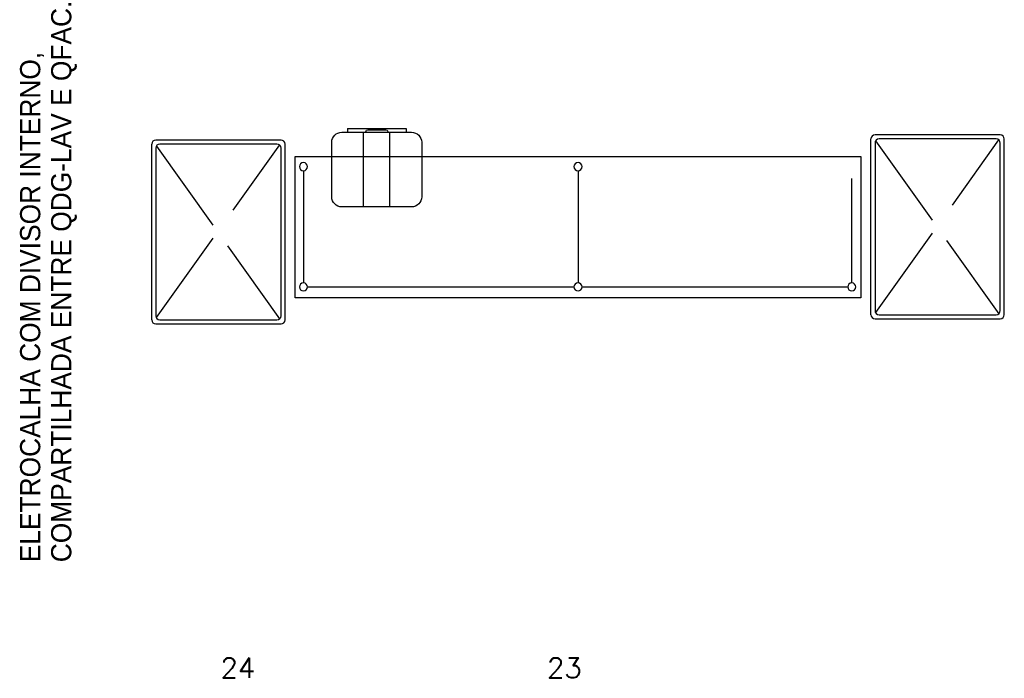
# Model space of a CAD drawing. Extents: x -21.9 to 51.8, y -25 to 17.
# Tile 6 of 53: x 7.3 to 12.2, y -11.2 to -7.9. Entities that reach past the tile are written whole.
import ezdxf
from ezdxf.enums import TextEntityAlignment as Align

# ---------------------------------------------------------------- set-up
doc = ezdxf.new("R2010")
doc.units = 0
doc.header["$MEASUREMENT"] = 0
for name, color, linetype in [('CIRCUITOS', 2, 'Continuous'), ('PAREDES', 8, 'Continuous'), ('QUADROS DE CARGA', 7, 'Continuous')]:
    doc.layers.add(name, color=color, linetype=linetype)
doc.styles.add('ARIAL', font='arial.ttf')
doc.styles.add('ROMANS', font='romans')

# ---------------------------------------------------------------- blocks, each defined once
blk = doc.blocks.new('LS-07')
at = {"layer": 'PAREDES'}
for p, q in [((-157.1299, 58.4362), (-157.7499, 58.4362)), ((-157.7699, 57.5462), (-157.7699, 58.4162)), ((-157.7499, 58.3962), (-157.7499, 57.5662)), ((-157.7471, 58.4063), (-157.4675, 58.0144)), ((-157.1499, 58.4162), (-157.7299, 58.4162)), ((-157.1381, 58.4123), (-157.3687, 58.0891)), ((-157.1299, 57.5662), (-157.1299, 58.3962)), ((-157.1099, 57.5462), (-157.1099, 58.4162)), ((-157.4675, 57.9506), (-157.7479, 57.5575)), ((-157.3954, 57.9133), (-157.1369, 57.551)), ((-157.7499, 57.5262), (-157.1299, 57.5262)), ((-157.7299, 57.5462), (-157.1499, 57.5462))]:
    blk.add_line(p, q, dxfattribs=at)
for centre, start, end in [((-157.7499, 58.4162), 90, 180), ((-157.1299, 58.4162), 0, 90), ((-157.7299, 58.3962), 90, 180), ((-157.1499, 58.3962), 0, 90), ((-157.7299, 57.5662), 180, 270), ((-157.1499, 57.5662), 270, 360), ((-157.7499, 57.5462), 180, 270), ((-157.1299, 57.5462), 270, 0)]:
    blk.add_arc(centre, 0.02, start, end, dxfattribs=at)
blk = doc.blocks.new('LS-08')
blk.add_line((-158.5199, 56.4312), (-158.5199, 55.7312))
at = {"layer": 'PAREDES'}
for p, q in [((-155.7199, 56.4312), (-158.5199, 56.4312)), ((-155.7199, 55.7312), (-155.7199, 56.4312)), ((-158.4789, 55.8016), (-158.4789, 56.3572)), ((-158.4589, 56.3772), (-157.1399, 56.3772)), ((-157.1199, 55.8016), (-157.1199, 56.3572)), ((-157.0999, 56.3772), (-155.7849, 56.3772)), ((-155.7639, 56.3572), (-155.7639, 55.8407)), ((-157.9438, 55.9812), (-158.2888, 55.9812)), ((-158.1814, 55.9812), (-158.1814, 55.6112)), ((-158.0514, 55.9812), (-158.0514, 55.6112)), ((-158.3388, 55.9312), (-158.3388, 55.6612)), ((-157.8938, 55.6612), (-157.8938, 55.9312)), ((-158.5199, 55.7312), (-155.7199, 55.7312)), ((-158.2888, 55.6112), (-157.9438, 55.6112)), ((-158.2613, 55.5933), (-158.2613, 55.6112)), ((-158.1703, 55.6072), (-158.1703, 55.6112)), ((-158.0619, 55.6072), (-158.0619, 55.6112)), ((-157.9713, 55.5933), (-157.9713, 55.6112)), ((-158.2613, 55.5933), (-157.9713, 55.5933)), ((-158.1606, 55.5994), (-158.0716, 55.5994))]:
    blk.add_line(p, q, dxfattribs=at)
for centre in [(-158.4789, 56.3772), (-157.1199, 56.3772), (-155.7649, 56.3772), (-158.4789, 55.7816), (-157.1199, 55.7816)]:
    blk.add_circle(centre, 0.02, dxfattribs=at)
for centre, radius, start, end in [((-158.2888, 55.9312), 0.05, 90, 180), ((-157.9438, 55.9312), 0.05, 0, 90), ((-158.2888, 55.6612), 0.05, 180, 270), ((-157.9438, 55.6612), 0.05, 270, 0), ((-158.1606, 55.6094), 0.01, 192.6493, 270), ((-158.0716, 55.6094), 0.01, 270, 347.3507)]:
    blk.add_arc(centre, radius, start, end, dxfattribs=at)

msp = doc.modelspace()

# ---------------------------------------------------------------- block references
at = {"layer": 'PAREDES', "lineweight": -3, "xscale": -1, "rotation": 180}
msp.add_blockref('LS-08', (167.2199, 47.1447), dxfattribs=at)
at = {"layer": 'PAREDES', "lineweight": -3}
for p in [(169.3199, -66.9161), (165.7599, -66.9416)]:
    msp.add_blockref('LS-07', p, dxfattribs=at)

# ---------------------------------------------------------------- texts
at = {"layer": 'CIRCUITOS', "style": 'ROMANS'}
for s, p in [('24', (8.4164, -11.1684)), ('23', (10.0323, -11.1684))]:
    msp.add_text(s, height=0.1, dxfattribs=at).set_placement(p, align=Align.CENTER)
at = {"layer": 'QUADROS DE CARGA', "color": 7, "lineweight": 5, "insert": (7.3382, -10.5959), "char_height": 0.1, "width": 2.978305, "attachment_point": 1, "rotation": 90, "line_spacing_factor": 0.923077, "style": 'ARIAL'}
msp.add_mtext('ELETROCALHA COM DIVISOR INTERNO, COMPARTILHADA ENTRE QDG-LAV E QFAC.', dxfattribs=at)

doc.saveas('drawing.dxf')
